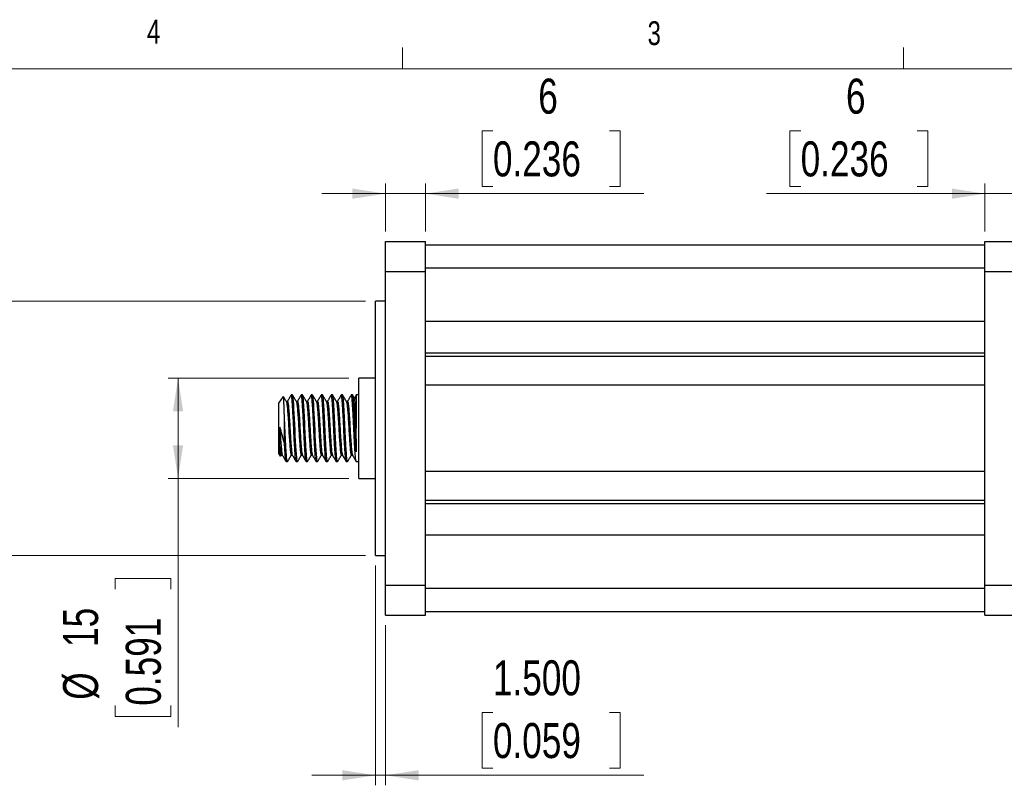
# Model space of a CAD drawing. Header units: millimetres. Extents: x 11 to 421, y 5 to 275.
# Tile 9 of 10: x 228 to 326, y 199 to 275. Entities that reach past the tile are written whole.
import ezdxf

# ---------------------------------------------------------------- set-up
doc = ezdxf.new("R2010")
doc.units = ezdxf.units.MM
doc.styles.add('SLDTEXTSTYLE0', font='TXT', dxfattribs={"width": 0.75})
doc.dimstyles.new('SLDDIMSTYLE2', dxfattribs={"dimtxt": 3.5, "dimasz": 3.302, "dimexe": 0, "dimexo": 0.0625, "dimgap": 0.875, "dimtad": 1, "dimdec": 3, "dimlfac": 1.5, "dimrnd": 1e-09, "dimzin": 12, "dimdsep": 46, "dimtxsty": 'SLDTEXTSTYLE0', "dimsah": 1, "dimcen": 0.09, "dimadec": 0, "dimazin": 3, "dimtfac": 1, "dimtdec": 3, "dimtofl": 0, "dimtmove": 0, "dimatfit": 3, "dimfxl": 1, "dimfrac": 2, "dimtolj": 1, "dimtzin": 12, "dimarcsym": 0})
doc.dimstyles.new('SLDDIMSTYLE4', dxfattribs={"dimtxt": 3.5, "dimasz": 3.302, "dimexe": 0, "dimexo": 0.0625, "dimgap": 0.875, "dimtad": 1, "dimdec": 3, "dimlfac": 1.5, "dimrnd": 1e-09, "dimzin": 12, "dimdsep": 46, "dimtxsty": 'SLDTEXTSTYLE0', "dimsah": 1, "dimcen": 0.09, "dimadec": 0, "dimazin": 3, "dimtfac": 1, "dimtdec": 3, "dimtmove": 0, "dimatfit": 0, "dimfxl": 1, "dimfrac": 2, "dimtolj": 1, "dimtzin": 12, "dimarcsym": 0})
doc.dimstyles.new('SLDDIMSTYLE7', dxfattribs={"dimtxt": 3.5, "dimasz": 3.302, "dimexe": 0, "dimexo": 0.0625, "dimgap": 0.875, "dimtad": 1, "dimlfac": 1.5, "dimrnd": 1e-09, "dimzin": 4, "dimdsep": 46, "dimtxsty": 'SLDTEXTSTYLE0', "dimsah": 1, "dimcen": 0.09, "dimadec": 0, "dimazin": 1, "dimtol": 1, "dimtm": 0.05, "dimtfac": 1, "dimtmove": 0, "dimatfit": 0, "dimfxl": 1, "dimfrac": 2, "dimtolj": 1, "dimtzin": 0, "dimarcsym": 0})
doc.dimstyles.new('SLDDIMSTYLE8', dxfattribs={"dimtxt": 3.5, "dimasz": 3.302, "dimexe": 0, "dimexo": 0.0625, "dimgap": 0.875, "dimtad": 1, "dimdec": 3, "dimlfac": 1.5, "dimrnd": 1e-09, "dimzin": 4, "dimdsep": 46, "dimtxsty": 'SLDTEXTSTYLE0', "dimsah": 1, "dimcen": 0.09, "dimadec": 0, "dimazin": 1, "dimtfac": 1, "dimtdec": 3, "dimtmove": 0, "dimatfit": 0, "dimfxl": 1, "dimfrac": 2, "dimtolj": 1, "dimtzin": 12, "dimarcsym": 0})

# ---------------------------------------------------------------- blocks, each defined once
blk = doc.blocks.new('_D_11')
at = {"color": 7, "linetype": 'Continuous', "lineweight": 18}
for p, q in [((305.681, 264.114), (304.614, 264.114)), ((304.614, 264.114), (304.614, 258.558)), ((317.318, 264.114), (318.384, 264.114)), ((318.384, 264.114), (318.384, 258.558)), ((324.085, 254.071), (324.085, 258.847)), ((328.085, 254.071), (328.085, 258.847)), ((324.085, 257.847), (302.255, 257.847)), ((304.614, 258.558), (305.681, 258.558)), ((318.384, 258.558), (317.318, 258.558)), ((324.085, 257.847), (328.085, 257.847)), ((328.085, 257.847), (334.435, 257.847))]:
    blk.add_line(p, q, dxfattribs=at)
for points in [[(324.085, 257.847), (320.783, 258.355), (320.783, 257.339)], [(328.085, 257.847), (331.387, 257.339), (331.387, 258.355)]]:
    blk.add_solid(points, dxfattribs=at)
at = {"color": 7, "linetype": 'Continuous', "lineweight": 18, "char_height": 3.5, "attachment_point": 1, "style": 'SLDTEXTSTYLE0'}
for s, insert in [('6', (310.206, 269.337)), ('0.236', (305.681, 263.069))]:
    blk.add_mtext(s, dxfattribs=dict(at, insert=insert))
blk = doc.blocks.new('_D_12')
at = {"color": 7, "linetype": 'Continuous', "lineweight": 18}
for p, q in [((274.949, 264.114), (273.882, 264.114)), ((273.882, 264.114), (273.882, 258.558)), ((286.586, 264.114), (287.653, 264.114)), ((287.653, 264.114), (287.653, 258.558)), ((264.218, 254.071), (264.218, 258.847)), ((268.218, 254.071), (268.218, 258.847)), ((264.218, 257.847), (257.868, 257.847)), ((264.218, 257.847), (268.218, 257.847)), ((268.218, 257.847), (290.012, 257.847)), ((273.882, 258.558), (274.949, 258.558)), ((287.653, 258.558), (286.586, 258.558))]:
    blk.add_line(p, q, dxfattribs=at)
for points in [[(264.218, 257.847), (260.916, 258.355), (260.916, 257.339)], [(268.218, 257.847), (271.52, 257.339), (271.52, 258.355)]]:
    blk.add_solid(points, dxfattribs=at)
at = {"color": 7, "linetype": 'Continuous', "lineweight": 18, "char_height": 3.5, "attachment_point": 1, "style": 'SLDTEXTSTYLE0'}
for s, insert in [('6', (279.475, 269.337)), ('0.236', (274.949, 263.069))]:
    blk.add_mtext(s, dxfattribs=dict(at, insert=insert))
blk = doc.blocks.new('_D_13')
at = {"color": 7, "linetype": 'Continuous', "lineweight": 18}
for p, q in [((260.551, 239.405), (242.5, 239.405)), ((243.5, 239.405), (243.5, 229.405)), ((260.551, 229.405), (242.5, 229.405)), ((243.5, 229.405), (243.5, 204.561)), ((237.233, 218.332), (237.233, 219.398)), ((237.233, 219.398), (242.789, 219.398)), ((242.789, 219.398), (242.789, 218.332)), ((237.233, 206.694), (237.233, 205.628)), ((242.789, 205.628), (242.789, 206.694)), ((237.233, 205.628), (242.789, 205.628))]:
    blk.add_line(p, q, dxfattribs=at)
for points in [[(243.5, 239.405), (242.992, 236.103), (244.008, 236.103)], [(243.5, 229.405), (244.008, 232.707), (242.992, 232.707)]]:
    blk.add_solid(points, dxfattribs=at)
at = {"color": 7, "linetype": 'Continuous', "lineweight": 18, "char_height": 3.5, "attachment_point": 1, "rotation": 90, "style": 'SLDTEXTSTYLE0'}
for s, insert in [('0.591', (238.278, 206.694)), ('15', (232.011, 212.566)), ('%%c', (232.011, 207.288))]:
    blk.add_mtext(s, dxfattribs=dict(at, insert=insert))
blk = doc.blocks.new('_D_14')
at = {"color": 7, "linetype": 'Continuous', "lineweight": 18}
for p, q in [((225.5, 247.105), (225.5, 253.455)), ((215.738, 247.694), (215.738, 248.76)), ((215.738, 248.76), (224.789, 248.76)), ((224.789, 248.76), (224.789, 247.694)), ((262.218, 247.105), (224.5, 247.105)), ((225.5, 247.105), (225.5, 221.705)), ((215.738, 221.575), (215.738, 220.509)), ((262.218, 221.705), (224.5, 221.705)), ((224.789, 220.509), (224.789, 221.575)), ((225.5, 221.705), (225.5, 215.355)), ((215.738, 220.509), (224.789, 220.509))]:
    blk.add_line(p, q, dxfattribs=at)
for points in [[(225.5, 247.105), (226.008, 250.407), (224.992, 250.407)], [(225.5, 221.705), (224.992, 218.403), (226.008, 218.403)]]:
    blk.add_solid(points, dxfattribs=at)
at = {"color": 7, "linetype": 'Continuous', "lineweight": 18, "char_height": 3.5, "attachment_point": 1, "rotation": 90, "style": 'SLDTEXTSTYLE0'}
for s, insert in [('0.05', (210.515, 239.989)), ('0.002', (220.278, 236.056)), ('0', (205.99, 239.989)), ('-', (210.515, 238.438)), ('0', (215.752, 236.056)), ('38.10', (210.515, 225.507)), ('-', (220.278, 234.506)), ('1.500', (220.224, 221.575)), ('%%c', (210.515, 220.229))]:
    blk.add_mtext(s, dxfattribs=dict(at, insert=insert))
blk = doc.blocks.new('_D_15')
at = {"color": 7, "linetype": 'Continuous', "lineweight": 18}
for p, q in [((263.218, 220.705), (263.218, 198.737)), ((264.218, 214.738), (264.218, 198.737)), ((274.949, 206.004), (273.882, 206.004)), ((273.882, 206.004), (273.882, 200.448)), ((286.586, 206.004), (287.653, 206.004)), ((287.653, 206.004), (287.653, 200.448)), ((263.218, 199.737), (256.868, 199.737)), ((263.218, 199.737), (264.218, 199.737)), ((264.218, 199.737), (290.012, 199.737)), ((273.882, 200.448), (274.949, 200.448)), ((287.653, 200.448), (286.586, 200.448))]:
    blk.add_line(p, q, dxfattribs=at)
for points in [[(263.218, 199.737), (259.916, 200.245), (259.916, 199.229)], [(264.218, 199.737), (267.52, 199.229), (267.52, 200.245)]]:
    blk.add_solid(points, dxfattribs=at)
at = {"color": 7, "linetype": 'Continuous', "lineweight": 18, "char_height": 3.5, "attachment_point": 1, "style": 'SLDTEXTSTYLE0'}
for s, insert in [('1.500', (274.949, 211.227)), ('0.059', (274.949, 204.959))]:
    blk.add_mtext(s, dxfattribs=dict(at, insert=insert))

msp = doc.modelspace()

# ---------------------------------------------------------------- linework, layer by layer
at = {"color": 7, "linetype": 'Continuous', "lineweight": 18}
for p, q in [((265.93169, 270.30866), (265.93169, 272.46256)), ((315.93794, 270.30866), (315.93794, 272.46256)), ((15.90679, 270.30866), (415.95679, 270.30866))]:
    msp.add_line(p, q, dxfattribs=at)
at = {"color": 7, "linetype": 'Continuous', "lineweight": 25}
for p, q in [((264.21795, 253.07135), (268.21795, 253.07135)), ((264.21795, 250.07135), (264.21795, 253.07135)), ((268.21795, 250.07135), (268.21795, 253.07135)), ((268.21795, 252.73801), (324.08462, 252.73801)), ((324.08462, 253.07135), (328.08462, 253.07135)), ((324.08462, 250.07135), (324.08462, 253.07135)), ((264.21795, 250.07135), (268.21795, 250.07135)), ((264.21795, 218.73801), (264.21795, 250.07135)), ((324.08462, 250.38507), (268.21795, 250.38507)), ((268.21795, 218.73801), (268.21795, 250.07135)), ((324.08462, 250.07135), (328.08462, 250.07135)), ((324.08462, 218.73801), (324.08462, 250.07135)), ((264.21795, 247.10468), (263.21795, 247.10468)), ((263.21795, 221.70468), (263.21795, 247.10468)), ((268.21795, 245.09186), (324.08462, 245.09186)), ((324.08462, 241.90596), (268.21795, 241.90596)), ((324.08462, 241.57135), (268.21795, 241.57135)), ((263.21795, 239.40468), (261.55128, 239.40468)), ((261.55128, 229.40468), (261.55128, 239.40468)), ((268.21795, 238.73801), (324.08462, 238.73801)), ((253.55128, 236.91916), (254.01593, 237.58274)), ((254.42628, 237.08849), (254.31015, 237.08849)), ((254.92628, 237.73801), (254.80128, 237.73801)), ((255.42628, 237.08849), (255.31011, 237.08849)), ((255.92628, 237.73801), (255.80128, 237.73801)), ((256.42628, 237.08849), (256.30996, 237.08849)), ((256.92628, 237.73801), (256.80128, 237.73801)), ((257.42628, 237.08849), (257.30995, 237.08849)), ((257.92628, 237.73801), (257.80128, 237.73801)), ((258.42628, 237.08849), (258.31008, 237.08849)), ((258.92628, 237.73801), (258.80128, 237.73801)), ((259.42628, 237.08849), (259.31017, 237.08849)), ((259.92628, 237.73801), (259.80128, 237.73801)), ((260.42628, 237.08849), (260.31009, 237.08849)), ((260.92628, 237.73801), (260.80128, 237.73801)), ((261.30128, 237.73801), (261.14789, 237.36768)), ((261.55128, 237.73801), (261.30128, 237.73801)), ((261.30128, 237.73801), (261.30128, 234.40468)), ((253.55128, 231.8902), (253.55128, 236.91916)), ((254.12465, 232.91362), (254.12465, 235.49186)), ((253.66985, 232.60173), (253.66985, 234.52277)), ((261.24907, 234.40468), (261.30128, 234.40468)), ((261.30128, 232.06925), (261.30128, 234.40468)), ((253.74189, 231.61799), (253.55128, 231.8902)), ((253.75584, 231.6274), (253.81007, 231.72087)), ((253.80128, 231.72087), (253.91745, 231.72087)), ((254.80128, 231.72087), (254.9174, 231.72087)), ((255.80128, 231.72087), (255.91745, 231.72087)), ((256.80128, 231.72087), (256.91758, 231.72087)), ((257.80128, 231.72087), (257.91754, 231.72087)), ((258.80128, 231.72087), (258.91754, 231.72087)), ((259.80128, 231.72087), (259.9174, 231.72087)), ((260.80128, 231.72087), (260.9175, 231.72087)), ((254.30128, 231.07135), (254.42628, 231.07135)), ((255.30128, 231.07135), (255.42628, 231.07135)), ((256.30128, 231.07135), (256.42628, 231.07135)), ((257.30128, 231.07135), (257.42628, 231.07135)), ((258.30128, 231.07135), (258.42628, 231.07135)), ((259.30128, 231.07135), (259.42628, 231.07135)), ((260.30128, 231.07135), (260.42628, 231.07135)), ((261.30128, 231.07135), (261.55128, 231.07135)), ((261.55128, 229.40468), (263.21795, 229.40468)), ((324.08462, 230.07135), (268.21795, 230.07135)), ((268.21795, 227.23801), (324.08462, 227.23801)), ((268.21795, 226.9034), (324.08462, 226.9034)), ((324.08462, 223.7175), (268.21795, 223.7175)), ((263.21795, 221.70468), (264.21795, 221.70468)), ((264.21795, 215.73801), (264.21795, 218.73801)), ((264.21795, 218.73801), (268.21795, 218.73801)), ((268.21795, 215.73801), (268.21795, 218.73801)), ((268.21795, 218.42429), (324.08462, 218.42429)), ((324.08462, 218.73801), (328.08462, 218.73801)), ((324.08462, 215.73801), (324.08462, 218.73801)), ((264.21795, 215.73801), (268.21795, 215.73801)), ((324.08462, 216.07135), (268.21795, 216.07135)), ((324.08462, 215.73801), (328.08462, 215.73801))]:
    msp.add_line(p, q, dxfattribs=at)
at = {"color": 7, "linetype": 'Continuous', "lineweight": 25, "flags": 128}
for points in [[(255.44309, 231.08849), (255.42628, 231.07135), (255.39867, 231.11742), (255.37105, 231.2597), (255.34575, 231.48625), (255.32013, 231.80358), (255.29357, 232.18483), (255.26527, 232.64103), (255.2376, 233.13403), (255.20976, 233.67791), (255.18409, 234.22707), (255.1587, 234.79723), (255.13243, 235.34015), (255.10426, 235.87166), (255.07655, 236.34727), (255.04852, 236.78053), (255.02252, 237.13514), (254.9972, 237.42118), (254.97124, 237.61447), (254.94323, 237.72074), (254.92628, 237.73801), (254.92628, 237.73801)], [(257.4427, 231.08809), (257.42628, 231.07135), (257.39867, 231.11742), (257.37105, 231.2597), (257.34575, 231.48625), (257.32013, 231.80358), (257.29357, 232.18483), (257.26527, 232.64103), (257.2376, 233.13403), (257.20976, 233.67791), (257.18409, 234.22707), (257.1587, 234.79723), (257.13243, 235.34015), (257.10426, 235.87166), (257.07655, 236.34727), (257.04852, 236.78053), (257.02252, 237.13514), (256.9972, 237.42118), (256.97124, 237.61447), (256.94323, 237.72074), (256.92628, 237.73801), (256.92628, 237.73801)]]:
    msp.add_lwpolyline(points, dxfattribs=at)
at = {"color": 7, "linetype": 'Continuous', "lineweight": 25}
for points, knots in [([(254.12465, 235.49186), (254.11553, 235.80801), (254.10633, 236.0976), (254.09239, 236.49271), (254.08775, 236.61666), (254.07875, 236.84304), (254.07434, 236.94651), (254.06574, 237.13376), (254.06164, 237.21784), (254.05322, 237.35935), (254.04886, 237.41767), (254.03983, 237.50954), (254.03513, 237.54317), (254.02561, 237.5831), (254.0208, 237.5897), (254.01593, 237.58274)], [0, 0, 0, 0, 0.25, 0.25, 0.375, 0.375, 0.5, 0.5, 0.625, 0.625, 0.75, 0.75, 0.875, 0.875, 1, 1, 1, 1]), ([(254.31812, 237.07477), (254.263, 237.16972), (254.16751, 237.33425), (254.07209, 237.49886), (254.03174, 237.56848)], [0, 0, 0, 0, 0.577107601, 1, 1, 1, 1]), ([(254.31772, 237.04617), (254.3298, 237.02593), (254.3607, 236.97417), (254.403, 236.56683), (254.45864, 235.90034), (254.51605, 235.05404), (254.56485, 234.13658), (254.61954, 233.24932), (254.67731, 232.49217), (254.72672, 231.95411), (254.76913, 231.74004), (254.79456, 231.72488), (254.80128, 231.72087)], [0, 0, 0, 0, 0.07132828, 0.18244845, 0.2935106, 0.40461163, 0.5157387, 0.62680185, 0.73789281, 0.84902392, 0.96008769, 1, 1, 1, 1]), ([(254.78468, 237.72144), (254.72162, 237.61261), (254.59931, 237.40154), (254.47686, 237.19065), (254.41755, 237.08849)], [0, 0, 0, 0, 0.51562498, 1, 1, 1, 1]), ([(254.42628, 237.08849), (254.44403, 237.06223), (254.48067, 237.00798), (254.52808, 236.57012), (254.58362, 235.89945), (254.64105, 235.0543), (254.68985, 234.13642), (254.74454, 233.24971), (254.8023, 232.49077), (254.85176, 231.95932), (254.88853, 231.75609), (254.90819, 231.73842), (254.90919, 231.73752)], [0, 0, 0, 0, 0.104420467, 0.215645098, 0.326811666, 0.438017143, 0.549248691, 0.660416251, 0.771611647, 0.882847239, 0.994015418, 1, 1, 1, 1]), ([(255.30128, 231.07135), (255.29204, 231.08027), (255.27329, 231.09838), (255.24597, 231.24406), (255.22039, 231.47462), (255.19581, 231.7879), (255.16844, 232.17823), (255.14057, 232.62815), (255.11223, 233.13291), (255.08476, 233.66924), (255.05855, 234.23156), (255.0344, 234.79375), (255.00732, 235.34974), (254.97959, 235.87389), (254.9512, 236.36086), (254.92359, 236.78811), (254.89686, 237.15127), (254.87285, 237.43307), (254.84617, 237.63187), (254.82211, 237.72043), (254.80137, 237.74813), (254.79021, 237.72284), (254.78468, 237.71032)], [0, 0, 0, 0, 0.051357, 0.10420341, 0.15555759, 0.20840199, 0.25974005, 0.31256621, 0.36391763, 0.41675787, 0.46811393, 0.52096049, 0.57229873, 0.62512526, 0.67647392, 0.72931108, 0.7806686, 0.8335168, 0.88485525, 0.93768221, 0.96913052, 1, 1, 1, 1]), ([(255.32045, 237.07069), (255.25744, 237.17921), (255.13139, 237.39631), (255.00545, 237.6136), (254.94246, 237.72228)], [0, 0, 0, 0, 0.49985824, 1, 1, 1, 1]), ([(255.32005, 237.04017), (255.33133, 237.02089), (255.36141, 236.96946), (255.40299, 236.56625), (255.45864, 235.90049), (255.51605, 235.054), (255.56485, 234.13659), (255.61954, 233.24932), (255.67731, 232.49217), (255.72672, 231.95411), (255.76913, 231.74004), (255.79456, 231.72488), (255.80128, 231.72087)], [0, 0, 0, 0, 0.06696889, 0.17861067, 0.29019418, 0.40181674, 0.51346546, 0.62504996, 0.7366624, 0.84831519, 0.95990031, 1, 1, 1, 1]), ([(255.78939, 237.72951), (255.72638, 237.62082), (255.6025, 237.40713), (255.47852, 237.19347), (255.4176, 237.08849)], [0, 0, 0, 0, 0.50867577, 1, 1, 1, 1]), ([(255.42628, 237.08849), (255.44403, 237.06223), (255.48067, 237.00798), (255.52808, 236.57012), (255.58362, 235.89945), (255.64105, 235.05431), (255.68985, 234.1364), (255.74454, 233.24977), (255.80229, 232.49054), (255.85177, 231.96018), (255.88786, 231.75781), (255.90684, 231.73981), (255.90717, 231.73949)], [0, 0, 0, 0, 0.104843, 0.2165177, 0.3281341, 0.43978956, 0.5514712, 0.6630886, 0.77473394, 0.88641964, 0.99803766, 1, 1, 1, 1]), ([(256.28519, 231.0982), (256.28134, 231.10299), (256.26799, 231.11959), (256.24599, 231.24642), (256.22039, 231.47397), (256.19581, 231.78807), (256.16844, 232.17818), (256.14057, 232.62816), (256.11223, 233.13291), (256.08476, 233.66924), (256.05855, 234.23156), (256.0344, 234.79375), (256.00732, 235.34974), (255.97959, 235.87389), (255.9512, 236.36086), (255.92359, 236.7881), (255.89686, 237.15129), (255.87285, 237.433), (255.84617, 237.63213), (255.82211, 237.71959), (255.80294, 237.7476), (255.79335, 237.72676), (255.78938, 237.71816)], [0, 0, 0, 0, 0.0222881, 0.07726019, 0.13068003, 0.18565003, 0.2390531, 0.29400412, 0.3474211, 0.40238677, 0.45580856, 0.5107808, 0.56418406, 0.61913547, 0.67254957, 0.72751204, 0.78093535, 0.83590931, 0.88931278, 0.94426464, 0.97697793, 1, 1, 1, 1]), ([(256.42628, 231.07135), (256.40395, 231.07135), (256.38169, 231.16431), (256.35695, 231.37159), (256.35215, 231.41743), (256.34289, 231.51669), (256.33844, 231.57002), (256.32422, 231.74576), (256.31407, 231.88253), (256.28232, 232.34572), (256.25942, 232.7267), (256.21536, 233.54916), (256.19432, 233.98801), (256.15824, 234.82135), (256.13721, 235.2602), (256.09315, 236.08266), (256.07024, 236.46364), (256.0385, 236.92683), (256.02835, 237.0636), (256.01413, 237.23934), (256.00967, 237.29267), (256.00042, 237.39193), (255.99562, 237.43777), (255.97087, 237.64505), (255.94861, 237.73801), (255.92628, 237.73801)], [0, 0, 0, 0, 0.125, 0.125, 0.15625, 0.15625, 0.1875, 0.1875, 0.25, 0.25, 0.375, 0.375, 0.5, 0.5, 0.625, 0.625, 0.75, 0.75, 0.8125, 0.8125, 0.84375, 0.84375, 0.875, 0.875, 1, 1, 1, 1]), ([(256.32175, 237.06819), (256.25868, 237.17679), (256.13251, 237.39407), (256.00646, 237.61156), (255.94342, 237.72035)], [0, 0, 0, 0, 0.49982471, 1, 1, 1, 1]), ([(256.32134, 237.03685), (256.33218, 237.01811), (256.36181, 236.96686), (256.40298, 236.56592), (256.45864, 235.90058), (256.51605, 235.05397), (256.56485, 234.1366), (256.61954, 233.24931), (256.67731, 232.49217), (256.72672, 231.95411), (256.76913, 231.74004), (256.79456, 231.72488), (256.80128, 231.72087)], [0, 0, 0, 0, 0.06453163, 0.17646504, 0.28834003, 0.40025417, 0.51219454, 0.62407052, 0.73597452, 0.84791896, 0.95979556, 1, 1, 1, 1]), ([(256.78611, 237.72417), (256.72299, 237.61525), (256.60018, 237.40332), (256.47721, 237.19147), (256.41743, 237.08849)], [0, 0, 0, 0, 0.51392819, 1, 1, 1, 1]), ([(256.42628, 237.08849), (256.44403, 237.06223), (256.48067, 237.00798), (256.52808, 236.57012), (256.58362, 235.89945), (256.64105, 235.0543), (256.68985, 234.13644), (256.74454, 233.24965), (256.8023, 232.49099), (256.85176, 231.95849), (256.88922, 231.75425), (256.9096, 231.73691), (256.91131, 231.73546)], [0, 0, 0, 0, 0.10398371, 0.21474312, 0.32544472, 0.43618506, 0.54695136, 0.65765395, 0.76838425, 0.87915458, 0.98985778, 1, 1, 1, 1]), ([(257.28959, 231.09085), (257.28427, 231.09695), (257.26944, 231.11393), (257.24598, 231.24559), (257.22039, 231.4742), (257.19581, 231.78801), (257.16844, 232.1782), (257.14057, 232.62815), (257.11223, 233.13291), (257.08476, 233.66924), (257.05855, 234.23156), (257.0344, 234.79375), (257.00732, 235.34974), (256.97959, 235.87389), (256.9512, 236.36086), (256.92359, 236.7881), (256.89686, 237.15127), (256.87285, 237.43305), (256.84617, 237.63194), (256.82211, 237.72021), (256.80184, 237.74796), (256.79116, 237.72401), (256.7861, 237.71269)], [0, 0, 0, 0, 0.03036012, 0.08452691, 0.13716419, 0.19132892, 0.24394967, 0.2980957, 0.35073016, 0.40489063, 0.45752983, 0.51169677, 0.56431771, 0.61846412, 0.67109575, 0.72525306, 0.77789375, 0.83206238, 0.88468353, 0.93883039, 0.97106446, 1, 1, 1, 1]), ([(257.32181, 237.06807), (257.25869, 237.17677), (257.13241, 237.39426), (257.00628, 237.61193), (256.94319, 237.72081)], [0, 0, 0, 0, 0.49979366, 1, 1, 1, 1]), ([(257.32139, 237.03671), (257.33221, 237.01799), (257.36182, 236.96676), (257.40298, 236.5659), (257.45864, 235.90058), (257.51605, 235.05397), (257.56485, 234.1366), (257.61954, 233.24931), (257.67731, 232.49217), (257.72672, 231.95411), (257.76913, 231.74004), (257.79456, 231.72488), (257.80128, 231.72087)], [0, 0, 0, 0, 0.06443077, 0.17637625, 0.28826329, 0.4001895, 0.51214195, 0.62402999, 0.73594605, 0.84790257, 0.95979123, 1, 1, 1, 1]), ([(257.78688, 237.72555), (257.72392, 237.61692), (257.60081, 237.4045), (257.4776, 237.19222), (257.4174, 237.08849)], [0, 0, 0, 0, 0.51138948, 1, 1, 1, 1]), ([(257.42628, 237.08849), (257.44403, 237.06223), (257.48067, 237.00798), (257.52808, 236.57012), (257.58362, 235.89945), (257.64105, 235.05431), (257.68985, 234.1364), (257.74454, 233.2498), (257.80229, 232.49044), (257.85178, 231.96054), (257.88759, 231.75849), (257.90629, 231.74035), (257.90635, 231.74029)], [0, 0, 0, 0, 0.105014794, 0.216872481, 0.328671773, 0.440510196, 0.552374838, 0.664175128, 0.776003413, 0.887872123, 0.999673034, 1, 1, 1, 1]), ([(258.28489, 231.0987), (258.28114, 231.10339), (258.2679, 231.11996), (258.24599, 231.24649), (258.22039, 231.47395), (258.19581, 231.78808), (258.16844, 232.17818), (258.14057, 232.62816), (258.11223, 233.13291), (258.08476, 233.66924), (258.05855, 234.23156), (258.0344, 234.79375), (258.00732, 235.34974), (257.97959, 235.87389), (257.9512, 236.36086), (257.92359, 236.7881), (257.89686, 237.15127), (257.87285, 237.43304), (257.84617, 237.63198), (257.82211, 237.72007), (257.80211, 237.74786), (257.79168, 237.72466), (257.78689, 237.71399)], [0, 0, 0, 0, 0.02162058, 0.07636001, 0.12955375, 0.18429109, 0.23746814, 0.29218659, 0.34537748, 0.40011052, 0.45330621, 0.50804579, 0.56122302, 0.61594185, 0.66912989, 0.72385973, 0.77705693, 0.83179822, 0.88497566, 0.93969495, 0.97226978, 1, 1, 1, 1]), ([(258.4412, 231.08656), (258.43623, 231.07959), (258.42204, 231.05971), (258.39828, 231.10379), (258.37097, 231.24264), (258.34539, 231.47501), (258.32081, 231.7878), (258.29344, 232.17826), (258.26557, 232.62814), (258.23723, 233.13291), (258.20976, 233.66923), (258.18355, 234.23156), (258.1594, 234.79375), (258.13232, 235.34974), (258.10459, 235.87389), (258.0762, 236.36085), (258.04859, 236.78814), (258.02186, 237.15116), (257.99785, 237.43349), (257.97118, 237.63034), (257.94711, 237.72532), (257.93194, 237.73456), (257.92628, 237.73801)], [0, 0, 0, 0, 0.02777784, 0.07929868, 0.13231367, 0.18383168, 0.23684465, 0.28834649, 0.34134116, 0.39285641, 0.44586521, 0.49738511, 0.55040025, 0.60190226, 0.65489731, 0.70640978, 0.7594155, 0.81093685, 0.86395365, 0.91545587, 0.96845135, 1, 1, 1, 1]), ([(258.32082, 237.06999), (258.25767, 237.17877), (258.13132, 237.39643), (258.00514, 237.61419), (257.94202, 237.72312)], [0, 0, 0, 0, 0.49977222, 1, 1, 1, 1]), ([(258.3204, 237.03926), (258.33156, 237.02012), (258.36152, 236.96874), (258.40299, 236.56616), (258.45864, 235.90052), (258.51605, 235.05399), (258.56485, 234.1366), (258.61954, 233.24931), (258.67731, 232.49217), (258.72672, 231.95411), (258.76913, 231.74004), (258.79456, 231.72488), (258.80128, 231.72087)], [0, 0, 0, 0, 0.06629783, 0.17801991, 0.28968367, 0.40138651, 0.51311554, 0.62478029, 0.73647301, 0.8482061, 0.95987147, 1, 1, 1, 1]), ([(258.78855, 237.72827), (258.72544, 237.61941), (258.60182, 237.40616), (258.47803, 237.1929), (258.41744, 237.08849)], [0, 0, 0, 0, 0.51045861, 1, 1, 1, 1]), ([(258.42628, 237.08849), (258.44403, 237.06223), (258.48067, 237.00798), (258.52808, 236.57012), (258.58362, 235.89945), (258.64105, 235.0543), (258.68985, 234.13643), (258.74454, 233.24966), (258.8023, 232.49096), (258.85176, 231.95861), (258.88913, 231.75451), (258.9094, 231.73713), (258.91101, 231.73575)], [0, 0, 0, 0, 0.10404508, 0.21486988, 0.32563681, 0.43644252, 0.5472742, 0.65804212, 0.76883778, 0.87967349, 0.99044203, 1, 1, 1, 1]), ([(259.28888, 231.09205), (259.28379, 231.09794), (259.26921, 231.11486), (259.24598, 231.24571), (259.22039, 231.47416), (259.19581, 231.78802), (259.16844, 232.1782), (259.14057, 232.62816), (259.11223, 233.13291), (259.08476, 233.66924), (259.05855, 234.23156), (259.0344, 234.79375), (259.00732, 235.34974), (258.97959, 235.87389), (258.9512, 236.36086), (258.92359, 236.7881), (258.89686, 237.15128), (258.87285, 237.43301), (258.84617, 237.63208), (258.82211, 237.71976), (258.80266, 237.74768), (258.79278, 237.72604), (258.78853, 237.71674)], [0, 0, 0, 0, 0.02916665, 0.0836607, 0.136616, 0.19110797, 0.24404665, 0.29851982, 0.35147228, 0.40595997, 0.45891721, 0.51341141, 0.56635027, 0.62082383, 0.67377344, 0.72825795, 0.78121669, 0.8357126, 0.88865167, 0.94312567, 0.97555448, 1, 1, 1, 1]), ([(259.43943, 231.08475), (259.43505, 231.07874), (259.42145, 231.06009), (259.39828, 231.10404), (259.37097, 231.24257), (259.34539, 231.47502), (259.32081, 231.7878), (259.29344, 232.17826), (259.26557, 232.62814), (259.23723, 233.13291), (259.20976, 233.66923), (259.18355, 234.23156), (259.1594, 234.79375), (259.13232, 235.34974), (259.10459, 235.87389), (259.0762, 236.36085), (259.04859, 236.78814), (259.02186, 237.15116), (258.99785, 237.43349), (258.97118, 237.63034), (258.94711, 237.72532), (258.93194, 237.73456), (258.92628, 237.73801)], [0, 0, 0, 0, 0.0245543, 0.07624596, 0.12943674, 0.18112556, 0.2343143, 0.2859869, 0.33915729, 0.39084334, 0.4440279, 0.49571861, 0.54890953, 0.60058231, 0.65375307, 0.70543634, 0.75861781, 0.81030999, 0.86350257, 0.91517555, 0.96834675, 1, 1, 1, 1]), ([(259.31916, 237.073), (259.25601, 237.18181), (259.12964, 237.39953), (259.00344, 237.61726), (258.94031, 237.72618)], [0, 0, 0, 0, 0.49976716, 1, 1, 1, 1]), ([(259.31874, 237.04353), (259.33047, 237.02371), (259.36101, 236.97209), (259.403, 236.56658), (259.45864, 235.9004), (259.51605, 235.05402), (259.56485, 234.13659), (259.61954, 233.24932), (259.67731, 232.49217), (259.72672, 231.95411), (259.76913, 231.74004), (259.79456, 231.72488), (259.80128, 231.72087)], [0, 0, 0, 0, 0.06941419, 0.18076339, 0.29205445, 0.40338447, 0.51474058, 0.62603264, 0.73735257, 0.84871273, 0.96000541, 1, 1, 1, 1]), ([(259.78479, 237.72164), (259.72175, 237.61288), (259.59939, 237.40174), (259.4769, 237.19078), (259.41751, 237.08849)], [0, 0, 0, 0, 0.51514493, 1, 1, 1, 1]), ([(259.42628, 237.08849), (259.44403, 237.06223), (259.48067, 237.00798), (259.52808, 236.57012), (259.58362, 235.89945), (259.64105, 235.0543), (259.68985, 234.13641), (259.74454, 233.24974), (259.80229, 232.49066), (259.85177, 231.95975), (259.88819, 231.75697), (259.9075, 231.73913), (259.90816, 231.73852)], [0, 0, 0, 0, 0.10463476, 0.21608765, 0.32748235, 0.43891604, 0.55037586, 0.66177156, 0.77319515, 0.88465902, 0.99605534, 1, 1, 1, 1]), ([(260.28683, 231.09546), (260.28243, 231.10076), (260.26853, 231.1175), (260.24598, 231.24609), (260.22039, 231.47406), (260.19581, 231.78805), (260.16844, 232.17819), (260.14057, 232.62816), (260.11223, 233.13291), (260.08476, 233.66924), (260.05855, 234.23156), (260.0344, 234.79375), (260.00732, 235.34974), (259.97959, 235.87389), (259.9512, 236.36086), (259.92359, 236.78811), (259.89686, 237.15127), (259.87285, 237.43307), (259.84617, 237.63187), (259.82211, 237.72042), (259.8014, 237.74812), (259.79028, 237.72293), (259.78479, 237.71049)], [0, 0, 0, 0, 0.02515639, 0.07947363, 0.1322571, 0.18657226, 0.23933917, 0.29363558, 0.34641623, 0.40072712, 0.45351252, 0.5078299, 0.56059699, 0.61489379, 0.6676716, 0.72197932, 0.77476622, 0.8290853, 0.8818526, 0.93614984, 0.96847343, 1, 1, 1, 1]), ([(260.43792, 231.08321), (260.43404, 231.078), (260.42094, 231.06039), (260.39828, 231.10428), (260.37097, 231.24251), (260.34539, 231.47504), (260.32081, 231.78779), (260.29344, 232.17826), (260.26557, 232.62814), (260.23723, 233.13291), (260.20976, 233.66923), (260.18355, 234.23156), (260.1594, 234.79375), (260.13232, 235.34974), (260.10459, 235.87389), (260.0762, 236.36085), (260.04859, 236.78814), (260.02186, 237.15116), (259.99785, 237.43349), (259.97118, 237.63034), (259.94711, 237.72532), (259.93194, 237.73456), (259.92628, 237.73801)], [0, 0, 0, 0, 0.02179735, 0.07363511, 0.12697622, 0.17881114, 0.23215021, 0.28396886, 0.33728952, 0.38912166, 0.44245654, 0.49429335, 0.5476346, 0.59945343, 0.65277447, 0.70460382, 0.75793559, 0.80977387, 0.86311679, 0.91493582, 0.9682573, 1, 1, 1, 1]), ([(260.31734, 237.07601), (260.25421, 237.18478), (260.12788, 237.40243), (260.00171, 237.62004), (259.9386, 237.72889)], [0, 0, 0, 0, 0.49978089, 1, 1, 1, 1]), ([(260.31693, 237.04821), (260.32928, 237.02766), (260.36045, 236.97578), (260.40301, 236.56701), (260.45863, 235.90029), (260.51605, 235.05405), (260.56485, 234.13658), (260.61954, 233.24932), (260.67731, 232.49217), (260.72672, 231.95411), (260.76913, 231.74004), (260.79456, 231.72488), (260.80128, 231.72087)], [0, 0, 0, 0, 0.072806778, 0.183750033, 0.29463537, 0.405559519, 0.516509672, 0.627396, 0.738310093, 0.849264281, 0.960151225, 1, 1, 1, 1]), ([(260.78967, 237.72992), (260.72663, 237.62118), (260.60268, 237.40738), (260.47859, 237.19357), (260.41762, 237.08849)], [0, 0, 0, 0, 0.50856692, 1, 1, 1, 1]), ([(260.42628, 237.08849), (260.44403, 237.06223), (260.48067, 237.00798), (260.52808, 236.57012), (260.58362, 235.89945), (260.64105, 235.0543), (260.68985, 234.13643), (260.74454, 233.24967), (260.8023, 232.49093), (260.85176, 231.95873), (260.88901, 231.75481), (260.90918, 231.73737), (260.91067, 231.73608)], [0, 0, 0, 0, 0.1041144, 0.21501303, 0.32585376, 0.43673328, 0.5476388, 0.65848052, 0.76935, 0.88025955, 0.99110188, 1, 1, 1, 1]), ([(261.28941, 231.09116), (261.28415, 231.0972), (261.26938, 231.11417), (261.24598, 231.24562), (261.22039, 231.47419), (261.19581, 231.78802), (261.16844, 232.1782), (261.14057, 232.62815), (261.11223, 233.13291), (261.08476, 233.66924), (261.05855, 234.23156), (261.0344, 234.79375), (261.00732, 235.34974), (260.97959, 235.87389), (260.9512, 236.36086), (260.92359, 236.7881), (260.89686, 237.15129), (260.87285, 237.43299), (260.84617, 237.63215), (260.82211, 237.71953), (260.80304, 237.74757), (260.79353, 237.727), (260.78967, 237.71863)], [0, 0, 0, 0, 0.03022511, 0.08478153, 0.13779745, 0.19235179, 0.24535106, 0.29988657, 0.35289964, 0.4074497, 0.46046755, 0.51502412, 0.56802358, 0.62255948, 0.6755697, 0.73011657, 0.78313593, 0.8376942, 0.89069387, 0.94523022, 0.97769614, 1, 1, 1, 1]), ([(261.30128, 232.06925), (261.28542, 232.30308), (261.26863, 232.57598), (261.23538, 233.16705), (261.21895, 233.48463), (261.1961, 233.9617), (261.18878, 234.12081), (261.17491, 234.43435), (261.16824, 234.58961), (261.14643, 235.06482), (261.13048, 235.38686), (261.09758, 235.99867), (261.08066, 236.2878), (261.0481, 236.79518), (261.03248, 237.01311), (261.01133, 237.27369), (261.00477, 237.34956), (260.99044, 237.48521), (260.98292, 237.54386), (260.95957, 237.68706), (260.94293, 237.73801), (260.92628, 237.73801)], [0, 0, 0, 0, 0.125, 0.125, 0.25, 0.25, 0.3125, 0.3125, 0.375, 0.375, 0.5, 0.5, 0.625, 0.625, 0.75, 0.75, 0.8125, 0.8125, 0.875, 0.875, 1, 1, 1, 1]), ([(261.16778, 237.3334), (261.15407, 237.35702), (261.07723, 237.48943), (261.00048, 237.62181), (260.93741, 237.73057)], [0, 0, 0, 0, 0.178385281, 1, 1, 1, 1]), ([(261.24907, 234.40468), (261.24209, 234.75349), (261.22814, 235.45108), (261.20405, 236.36414), (261.18158, 237.02076), (261.16461, 237.35626), (261.15316, 237.33025), (261.15, 237.32309)], [0, 0, 0, 0, 0.228305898, 0.456599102, 0.684769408, 0.913303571, 1, 1, 1, 1]), ([(254.4415, 231.08686), (254.43643, 231.07973), (254.42213, 231.05965), (254.39828, 231.10375), (254.37097, 231.24265), (254.34539, 231.475), (254.32081, 231.7878), (254.29344, 232.17826), (254.26557, 232.62814), (254.23723, 233.13292), (254.20976, 233.66922), (254.18354, 234.2316), (254.16228, 234.72686), (254.14208, 235.15011), (254.13048, 235.37751), (254.12465, 235.49186)], [0, 0, 0, 0, 0.04587802, 0.12934327, 0.2152291, 0.29868976, 0.38457231, 0.46800678, 0.55385969, 0.63731588, 0.72319167, 0.80665539, 0.89254146, 0.94596263, 1, 1, 1, 1]), ([(253.66985, 234.52277), (253.68565, 234.23827), (253.71827, 233.65092), (253.77462, 232.83336), (253.82946, 232.1881), (253.8707, 231.81812), (253.89993, 231.77345), (253.91035, 231.75752)], [0, 0, 0, 0, 0.2090106, 0.4315124, 0.65415711, 0.876731, 1, 1, 1, 1]), ([(254.12465, 232.91362), (254.05153, 233.19024), (253.97625, 233.46808), (253.86189, 233.87451), (253.82339, 234.00878), (253.74674, 234.2708), (253.70942, 234.39936), (253.66985, 234.52277)], [0, 0, 0, 0, 0.5, 0.5, 0.75, 0.75, 1, 1, 1, 1]), ([(261.24907, 234.40468), (261.25308, 234.19135), (261.25723, 233.9806), (261.2658, 233.56403), (261.27026, 233.35614), (261.2792, 232.95648), (261.28365, 232.76575), (261.29253, 232.40226), (261.29697, 232.22873), (261.30128, 232.06925)], [0, 0, 0, 0, 0.25, 0.25, 0.5, 0.5, 0.75, 0.75, 1, 1, 1, 1]), ([(253.74189, 231.61799), (253.73561, 231.62695), (253.7294, 231.65534), (253.71712, 231.74979), (253.711, 231.81684), (253.69943, 231.98386), (253.6941, 232.08373), (253.68239, 232.31945), (253.67622, 232.45369), (253.66985, 232.60173)], [0, 0, 0, 0, 0.25, 0.25, 0.5, 0.5, 0.75, 0.75, 1, 1, 1, 1]), ([(253.66985, 232.60173), (253.68137, 232.4612), (253.69248, 232.33599), (253.71327, 232.12121), (253.72254, 232.03219), (253.74332, 231.88172), (253.75443, 231.82213), (253.77745, 231.74167), (253.78937, 231.72087), (253.80128, 231.72087)], [0, 0, 0, 0, 0.25, 0.25, 0.5, 0.5, 0.75, 0.75, 1, 1, 1, 1]), ([(254.30128, 231.07135), (254.28557, 231.07135), (254.26986, 231.11665), (254.24765, 231.24487), (254.24047, 231.29749), (254.22673, 231.41964), (254.22037, 231.48835), (254.20088, 231.7206), (254.18648, 231.91488), (254.15619, 232.37104), (254.14032, 232.63273), (254.12465, 232.91362)], [0, 0, 0, 0, 0.25, 0.25, 0.375, 0.375, 0.5, 0.5, 0.75, 0.75, 1, 1, 1, 1]), ([(253.75018, 231.63068), (253.74933, 231.62468), (253.74665, 231.60571), (253.74382, 231.613), (253.74189, 231.61799)], [0, 0, 0, 0, 0.31605912, 1, 1, 1, 1]), ([(253.91001, 231.73369), (253.97299, 231.62516), (254.09899, 231.40805), (254.22489, 231.19082), (254.28786, 231.08218)], [0, 0, 0, 0, 0.49987249, 1, 1, 1, 1]), ([(254.4415, 231.08526), (254.50446, 231.19389), (254.6273, 231.40584), (254.75024, 231.61763), (254.81017, 231.72087)], [0, 0, 0, 0, 0.51252696, 1, 1, 1, 1]), ([(254.90905, 231.73524), (254.9722, 231.62646), (255.09854, 231.40878), (255.22471, 231.19111), (255.28783, 231.08222)], [0, 0, 0, 0, 0.49977598, 1, 1, 1, 1]), ([(255.44309, 231.08835), (255.50611, 231.19708), (255.62837, 231.40802), (255.75074, 231.61876), (255.81003, 231.72087)], [0, 0, 0, 0, 0.51546263, 1, 1, 1, 1]), ([(255.90707, 231.73875), (255.9701, 231.6302), (256.09619, 231.41301), (256.22217, 231.19565), (256.28518, 231.08693)], [0, 0, 0, 0, 0.49984679, 1, 1, 1, 1]), ([(256.44344, 231.08906), (256.50651, 231.1979), (256.62861, 231.40859), (256.75084, 231.6191), (256.80993, 231.72087)], [0, 0, 0, 0, 0.51655349, 1, 1, 1, 1]), ([(256.91116, 231.73193), (256.97425, 231.62324), (257.10046, 231.40576), (257.22654, 231.18831), (257.28961, 231.07954)], [0, 0, 0, 0, 0.49981407, 1, 1, 1, 1]), ([(257.4427, 231.08756), (257.50581, 231.19648), (257.62817, 231.40764), (257.75068, 231.61868), (257.81001, 231.72087)], [0, 0, 0, 0, 0.51575976, 1, 1, 1, 1]), ([(257.9063, 231.74023), (257.96941, 231.63152), (258.09568, 231.41403), (258.2218, 231.19638), (258.28489, 231.08751)], [0, 0, 0, 0, 0.499795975, 1, 1, 1, 1]), ([(258.4412, 231.08473), (258.50433, 231.19366), (258.62723, 231.40573), (258.75029, 231.61775), (258.81014, 231.72087)], [0, 0, 0, 0, 0.51365195, 1, 1, 1, 1]), ([(258.91088, 231.73235), (258.97389, 231.62377), (259.09994, 231.40654), (259.22589, 231.18926), (259.28888, 231.08059)], [0, 0, 0, 0, 0.49985877, 1, 1, 1, 1]), ([(259.43942, 231.08173), (259.50255, 231.19061), (259.62604, 231.40365), (259.7497, 231.61671), (259.81016, 231.72087)], [0, 0, 0, 0, 0.51112599, 1, 1, 1, 1]), ([(259.90803, 231.737), (259.97118, 231.62821), (260.09753, 231.41053), (260.22372, 231.1928), (260.28684, 231.08389)], [0, 0, 0, 0, 0.49977237, 1, 1, 1, 1]), ([(260.43791, 231.07947), (260.50101, 231.18828), (260.62496, 231.40205), (260.74906, 231.61588), (260.81, 231.72087)], [0, 0, 0, 0, 0.50899661, 1, 1, 1, 1]), ([(260.91051, 231.7329), (260.97368, 231.62408), (261.10007, 231.40633), (261.22629, 231.18867), (261.28943, 231.07979)], [0, 0, 0, 0, 0.49976051, 1, 1, 1, 1])]:
    msp.add_open_spline(points, degree=3, knots=knots, dxfattribs=at)

# ---------------------------------------------------------------- texts
at = {"color": 7, "linetype": 'Continuous', "lineweight": 0, "char_height": 2.38125, "attachment_point": 1, "style": 'SLDTEXTSTYLE0'}
for s, insert in [('4', (240.39319, 275.22566)), ('3', (290.39129, 275.06987))]:
    msp.add_mtext(s, dxfattribs=dict(at, insert=insert))

# ---------------------------------------------------------------- dimensions: what is measured, and where the dimension line sits
at = {"color": 7, "linetype": 'Continuous', "lineweight": 18}
for base, p1, p2, dimstyle, picture, middle in [((268.21795, 257.8467), (264.21795, 253.07135), (268.21795, 253.07135), 'SLDDIMSTYLE4', '_D_12', (280.76756, 257.8467)), ((328.08462, 257.8467), (324.08462, 253.07135), (328.08462, 253.07135), 'SLDDIMSTYLE4', '_D_11', (311.49931, 257.8467)), ((264.21795, 199.73674), (263.21795, 221.70468), (264.21795, 215.73801), 'SLDDIMSTYLE8', '_D_15', (280.76756, 199.73674))]:
    dim = msp.add_linear_dim(base=base, p1=p1, p2=p2, dimstyle=dimstyle, dxfattribs=at)
    dim.commit()
    dim.dimension.update_dxf_attribs({"geometry": picture, "text_midpoint": middle, "dimtype": 160})
for base, p1, p2, dimstyle, picture, middle in [((225.50039, 221.70468), (263.21795, 247.10468), (263.21795, 221.70468), 'SLDDIMSTYLE7', '_D_14', (225.50039, 234.63458)), ((243.50039, 229.40468), (261.55128, 239.40468), (261.55128, 229.40468), 'SLDDIMSTYLE2', '_D_13', (243.50039, 212.51285))]:
    dim = msp.add_linear_dim(base=base, p1=p1, p2=p2, angle=90, text='%%c<>', dimstyle=dimstyle, dxfattribs=at)
    dim.commit()
    dim.dimension.update_dxf_attribs({"geometry": picture, "text_midpoint": middle, "dimtype": 160})

doc.saveas('drawing.dxf')
